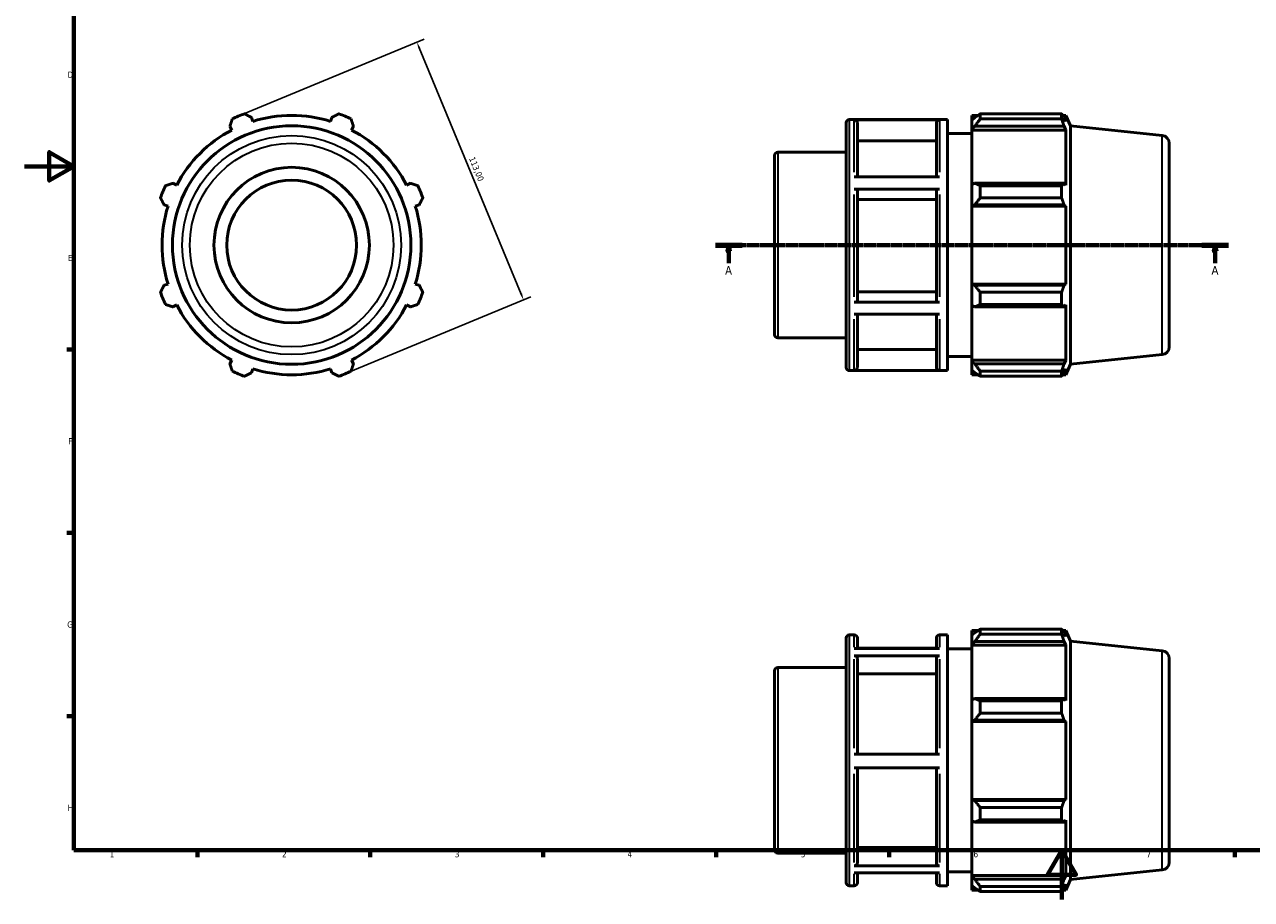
# Model space of a CAD drawing. Header units: millimetres. Extents: x 0 to 931, y 0 to 594.
# Tile 1 of 4: x 0 to 497, y 0 to 354. Entities that reach past the tile are written whole.
import ezdxf

# ---------------------------------------------------------------- set-up
doc = ezdxf.new("R2010")
doc.units = ezdxf.units.MM
doc.linetypes.add('CHAIN', pattern=[0.7087, 0.4724, -0.0591, 0.1181, -0.0591])
for name, color, linetype, lineweight in [('Border (ISO)', 7, 'Continuous', 70), ('Dimension (ISO)', 7, 'Continuous', 25), ('Section Line (ISO)', 7, 'CHAIN', 70), ('Visible (ISO)', 7, 'Continuous', 50), ('Visible Narrow (ISO)', 7, 'Continuous', 35)]:
    doc.layers.add(name, color=color, linetype=linetype, lineweight=lineweight)
doc.styles.add('Label Text (ISO)', font='tahoma.ttf')
doc.styles.add('Note Text (ISO)', font='tahoma.ttf')
doc.dimstyles.new('Default (ISO)', dxfattribs={"dimtxt": 2.5, "dimasz": 2.5, "dimexe": 3.175, "dimexo": 0, "dimgap": 0.762, "dimtad": 1, "dimrnd": 1e-08, "dimzin": 0, "dimtxsty": 'Note Text (ISO)', "dimcen": 0.09, "dimdle": 10, "dimclrd": 256, "dimclre": 256, "dimclrt": 232, "dimazin": 0, "dimtfac": 1.40208, "dimtmove": 0, "dimatfit": 3, "dimfxl": 1, "dimtolj": 1, "dimtzin": 0, "dimlwd": -1, "dimlwe": -1, "dimarcsym": 0})

# ---------------------------------------------------------------- blocks, each defined once
blk = doc.blocks.new('Borders Default Border')
at = {"layer": 'Border (ISO)'}
for p, q in [((20, 222.75), (17.1, 222.75)), ((20, 148.5), (17.1, 148.5)), ((20, 74.25), (17.1, 74.25)), ((70.08, 20), (70.08, 17.1)), ((140.17, 20), (140.17, 17.1)), ((210.25, 20), (210.25, 17.1)), ((280.33, 20), (280.33, 17.1)), ((350.42, 20), (350.42, 17.1)), ((490.58, 20), (490.58, 17.1))]:
    blk.add_line(p, q, dxfattribs=at)
at = {"layer": 'Border (ISO)', "flags": 128}
for points in [[(20, 20), (20, 574), (821, 574), (821, 20), (20, 20)], [(0, 297), (20, 297), (10, 302.77), (10, 291.23), (20, 297)], [(420.5, 0), (420.5, 20), (414.73, 10), (426.27, 10), (420.5, 20)]]:
    blk.add_lwpolyline(points, dxfattribs=at)
at = {"layer": 'Border (ISO)', "color": 232, "true_color": 0xca0064, "char_height": 2.5, "attachment_point": 7, "style": 'Note Text (ISO)'}
for s, insert in [('D', (17.43, 332.88)), ('E', (17.64, 258.63)), ('F', (17.7, 184.38)), ('G', (17.31, 110.08)), ('H', (17.44, 35.88)), ('1', (34.48, 17.1)), ('2', (104.37, 17.1)), ('3', (174.43, 17.05)), ('4', (244.42, 17.1)), ('5', (314.64, 17.05)), ('6', (384.66, 17.05)), ('7', (454.77, 17.1))]:
    blk.add_mtext(s, dxfattribs=dict(at, insert=insert))
blk = doc.blocks.new('2dTransSection0')
at = {"layer": 'Section Line (ISO)', "linetype": 'CHAIN'}
blk.add_line((280.03, 265.11), (488.03, 265.11), dxfattribs=at)
at = {"layer": 'Section Line (ISO)', "linetype": 'Continuous', "lineweight": 140}
for p, q in [((280.03, 265.11), (290.86, 265.11)), ((477.2, 265.11), (488.03, 265.11))]:
    blk.add_line(p, q, dxfattribs=at)
at = {"layer": 'Section Line (ISO)', "linetype": 'Continuous'}
for p, q in [((285.45, 265.11), (284.95, 262.61)), ((285.45, 262.61), (285.45, 265.11)), ((285.95, 262.61), (285.45, 265.11)), ((482.62, 265.11), (482.12, 262.61)), ((482.62, 262.61), (482.62, 265.11)), ((483.12, 262.61), (482.62, 265.11)), ((284.95, 262.61), (285.95, 262.61)), ((285.45, 257.74), (285.45, 262.61)), ((482.12, 262.61), (483.12, 262.61)), ((482.62, 257.74), (482.62, 262.61))]:
    blk.add_line(p, q, dxfattribs=at)
at = {"layer": 'Section Line (ISO)', "linetype": 'Continuous', "flags": 128}
for points in [[(285.95, 262.61), (285.45, 265.11), (284.95, 262.61), (285.95, 262.61)], [(483.12, 262.61), (482.62, 265.11), (482.12, 262.61), (483.12, 262.61)]]:
    blk.add_lwpolyline(points, dxfattribs=at)
at = {"layer": 'Section Line (ISO)'}
for points in [[(285.95, 262.61), (285.45, 265.11), (284.95, 262.61), (285.95, 262.61)], [(483.12, 262.61), (482.62, 265.11), (482.12, 262.61), (483.12, 262.61)]]:
    blk.add_solid(points, dxfattribs=at)
at = {"layer": 'Section Line (ISO)', "char_height": 3.5, "attachment_point": 7, "style": 'Label Text (ISO)'}
for insert in [(283.96, 253.11), (481.13, 253.11)]:
    blk.add_mtext('A', dxfattribs=dict(at, insert=insert))
blk = doc.blocks.new('*D7')
at = {"layer": 'Defpoints', "color": 0, "transparency": 16777216}
for p in [(86.66, 317.31), (202.29, 242.89), (129.9, 212.91)]:
    blk.add_point(p, dxfattribs=at)
at = {"layer": 'Dimension (ISO)', "transparency": 16777216}
for p, q in [((86.66, 317.31), (161.98, 348.5)), ((160, 344.98), (201.33, 245.2)), ((129.9, 212.91), (205.22, 244.11))]:
    blk.add_line(p, q, dxfattribs=at)
for points in [[(160.39, 345.14), (159.62, 344.82), (159.05, 347.29)], [(201.72, 245.36), (200.95, 245.04), (202.29, 242.89)]]:
    blk.add_solid(points, dxfattribs=at)
at = {"layer": 'Dimension (ISO)', "color": 232, "true_color": 0xca0064, "transparency": 16777216, "insert": (182.41, 301.17), "char_height": 2.5, "attachment_point": 1, "rotation": 292.5, "style": 'Note Text (ISO)'}
blk.add_mtext('\\A1;113,00', dxfattribs=at)

msp = doc.modelspace()

# ---------------------------------------------------------------- linework, layer by layer
at = {"layer": 'Visible (ISO)'}
for p, q in [((92.481, 315.22), (91.971, 316.836)), ((124.591, 316.836), (124.082, 315.22)), ((333.031, 215.517), (333.031, 314.697)), ((334.291, 315.957), (374.174, 315.957)), ((370.863, 315.862), (336.343, 315.862)), ((337.603, 314.6), (337.603, 292.715)), ((369.603, 292.715), (369.603, 314.6)), ((374.174, 214.257), (374.174, 315.957)), ((384.031, 317.652), (384.031, 315.758)), ((384.031, 317.652), (386.437, 317.652)), ((385.161, 316.836), (384.031, 315.758)), ((384.031, 312.216), (384.031, 315.758)), ((387.421, 318.269), (387.421, 316.226)), ((387.421, 318.269), (420.382, 318.269)), ((420.382, 316.226), (387.421, 316.226)), ((420.382, 316.226), (420.382, 318.269)), ((420.821, 317.652), (422.143, 317.652)), ((422.143, 315.22), (421.388, 316.836)), ((424.031, 313.411), (422.143, 317.652)), ((422.143, 315.22), (422.143, 317.652)), ((424.031, 216.802), (424.031, 313.411)), ((461.21, 309.503), (424.031, 313.411)), ((83.236, 313.218), (84.019, 311.715)), ((132.544, 311.715), (133.326, 313.218)), ((374.174, 310.307), (384.031, 310.307)), ((384.031, 312.216), (385.161, 313.218)), ((384.031, 311.715), (384.031, 312.216)), ((384.031, 311.715), (384.031, 289.63)), ((384.031, 311.715), (422.143, 311.715)), ((385.161, 313.218), (421.388, 313.218)), ((421.388, 313.218), (422.143, 311.715)), ((422.143, 289.369), (422.143, 311.715)), ((369.603, 307.369), (337.603, 307.369)), ((464.031, 306.37), (464.031, 223.843)), ((304.031, 228.775), (304.031, 301.439)), ((305.291, 302.699), (333.031, 302.699)), ((61.673, 289.369), (60.17, 290.152)), ((156.393, 290.152), (154.889, 289.369)), ((336.343, 292.715), (370.863, 292.715)), ((385.161, 290.152), (384.031, 289.63)), ((384.031, 281.077), (384.031, 289.63)), ((421.388, 290.152), (385.161, 290.152)), ((387.421, 289.17), (387.421, 284.238)), ((387.421, 289.17), (420.382, 289.17)), ((420.382, 284.238), (420.382, 289.17)), ((422.143, 289.369), (421.388, 290.152)), ((370.863, 287.808), (336.343, 287.808)), ((337.603, 287.176), (337.603, 242.561)), ((369.603, 283.561), (337.603, 283.561)), ((369.603, 242.561), (369.603, 287.176)), ((420.382, 284.238), (387.421, 284.238)), ((56.552, 281.417), (58.168, 280.907)), ((158.394, 280.907), (160.011, 281.417)), ((384.031, 281.077), (385.161, 281.417)), ((384.031, 280.907), (384.031, 281.077)), ((384.031, 280.907), (384.031, 249.306)), ((384.031, 280.907), (422.143, 280.907)), ((385.161, 281.417), (421.388, 281.417)), ((421.388, 281.417), (422.143, 280.907)), ((422.143, 249.306), (422.143, 280.907)), ((58.168, 249.306), (56.552, 248.796)), ((160.011, 248.796), (158.394, 249.306)), ((384.031, 249.136), (384.031, 249.306)), ((384.031, 249.306), (422.143, 249.306)), ((385.161, 248.796), (384.031, 249.136)), ((384.031, 240.583), (384.031, 249.136)), ((421.388, 248.796), (385.161, 248.796)), ((422.143, 249.306), (421.388, 248.796)), ((337.603, 246.174), (369.603, 246.174)), ((387.421, 245.975), (387.421, 241.043)), ((387.421, 245.975), (420.382, 245.975)), ((420.382, 241.043), (420.382, 245.975)), ((60.17, 240.061), (61.673, 240.844)), ((154.889, 240.844), (156.393, 240.061)), ((336.343, 241.93), (370.863, 241.93)), ((384.031, 240.583), (385.161, 240.061)), ((384.031, 240.583), (384.031, 218.499)), ((385.161, 240.061), (421.388, 240.061)), ((420.382, 241.043), (387.421, 241.043)), ((421.388, 240.061), (422.143, 240.844)), ((422.143, 218.499), (422.143, 240.844)), ((370.863, 237.052), (336.343, 237.052)), ((337.603, 237.052), (337.603, 215.583)), ((369.603, 215.583), (369.603, 237.052)), ((305.291, 227.515), (333.031, 227.515)), ((337.603, 222.809), (369.603, 222.809)), ((374.174, 219.907), (384.031, 219.907)), ((461.21, 220.71), (424.031, 216.802)), ((84.019, 218.499), (83.236, 216.995)), ((91.971, 213.377), (92.481, 214.993)), ((124.082, 214.993), (124.591, 213.377)), ((133.326, 216.995), (132.544, 218.499)), ((334.291, 214.257), (374.174, 214.257)), ((336.343, 214.321), (370.863, 214.321)), ((384.031, 217.997), (384.031, 218.499)), ((384.031, 218.499), (422.143, 218.499)), ((384.031, 214.455), (384.031, 217.997)), ((385.161, 216.995), (384.031, 217.997)), ((384.031, 214.455), (385.161, 213.377)), ((384.031, 214.455), (384.031, 212.562)), ((421.388, 216.995), (385.161, 216.995)), ((387.421, 213.987), (387.421, 211.944)), ((387.421, 213.987), (420.382, 213.987)), ((420.382, 211.944), (420.382, 213.987)), ((422.143, 218.499), (421.388, 216.995)), ((421.388, 213.377), (422.143, 214.993)), ((424.031, 216.802), (422.143, 212.562)), ((422.143, 212.562), (422.143, 214.993)), ((384.031, 212.562), (386.437, 212.562)), ((420.382, 211.944), (387.421, 211.944)), ((420.821, 212.562), (422.143, 212.562)), ((387.421, 109.512), (387.421, 107.469)), ((387.421, 109.512), (420.382, 109.512)), ((420.382, 107.469), (420.382, 109.512)), ((333.031, 6.76), (333.031, 105.94)), ((334.291, 107.2), (336.343, 107.2)), ((337.603, 105.94), (337.603, 101.611)), ((369.603, 101.611), (369.603, 105.94)), ((370.863, 107.2), (374.174, 107.2)), ((374.174, 5.5), (374.174, 107.2)), ((384.031, 108.895), (384.031, 107.002)), ((384.031, 108.895), (386.437, 108.895)), ((385.161, 108.079), (384.031, 107.002)), ((384.031, 103.459), (384.031, 107.002)), ((384.031, 103.459), (385.161, 104.461)), ((385.161, 104.461), (421.388, 104.461)), ((420.382, 107.469), (387.421, 107.469)), ((420.821, 108.895), (422.143, 108.895)), ((422.143, 106.463), (421.388, 108.079)), ((421.388, 104.461), (422.143, 102.958)), ((424.031, 104.654), (422.143, 108.895)), ((422.143, 106.463), (422.143, 108.895)), ((424.031, 8.045), (424.031, 104.654)), ((461.21, 100.746), (424.031, 104.654)), ((336.343, 101.611), (370.863, 101.611)), ((369.603, 101.851), (337.603, 101.851)), ((374.174, 101.55), (384.031, 101.55)), ((384.031, 102.958), (384.031, 103.459)), ((384.031, 102.958), (384.031, 80.873)), ((384.031, 102.958), (422.143, 102.958)), ((422.143, 80.612), (422.143, 102.958)), ((370.863, 98.76), (336.343, 98.76)), ((337.603, 97.667), (337.603, 58.909)), ((369.603, 58.909), (369.603, 97.667)), ((464.031, 97.613), (464.031, 15.086)), ((304.031, 20.018), (304.031, 92.682)), ((305.291, 93.942), (333.031, 93.942)), ((369.603, 91.404), (337.603, 91.404)), ((385.161, 81.395), (384.031, 80.873)), ((384.031, 72.32), (384.031, 80.873)), ((421.388, 81.395), (385.161, 81.395)), ((387.421, 80.413), (387.421, 75.481)), ((387.421, 80.413), (420.382, 80.413)), ((420.382, 75.481), (420.382, 80.413)), ((422.143, 80.612), (421.388, 81.395)), ((420.382, 75.481), (387.421, 75.481)), ((384.031, 72.32), (385.161, 72.66)), ((384.031, 72.15), (384.031, 72.32)), ((384.031, 72.15), (384.031, 40.549)), ((384.031, 72.15), (422.143, 72.15)), ((385.161, 72.66), (421.388, 72.66)), ((421.388, 72.66), (422.143, 72.15)), ((422.143, 40.549), (422.143, 72.15)), ((336.343, 58.909), (370.863, 58.909)), ((370.863, 53.259), (336.343, 53.259)), ((337.603, 53.259), (337.603, 14.74)), ((369.603, 14.74), (369.603, 53.259)), ((384.031, 40.379), (384.031, 40.549)), ((384.031, 40.549), (422.143, 40.549)), ((384.031, 31.826), (384.031, 40.379)), ((385.161, 40.039), (384.031, 40.379)), ((421.388, 40.039), (385.161, 40.039)), ((422.143, 40.549), (421.388, 40.039)), ((387.421, 37.218), (387.421, 32.286)), ((387.421, 37.218), (420.382, 37.218)), ((420.382, 32.286), (420.382, 37.218)), ((384.031, 31.826), (384.031, 9.742)), ((384.031, 31.826), (385.161, 31.304)), ((385.161, 31.304), (421.388, 31.304)), ((420.382, 32.286), (387.421, 32.286)), ((421.388, 31.304), (422.143, 32.087)), ((422.143, 9.742), (422.143, 32.087)), ((337.603, 20.998), (369.603, 20.998)), ((305.291, 18.758), (333.031, 18.758)), ((336.343, 13.648), (370.863, 13.648)), ((370.863, 10.848), (336.343, 10.848)), ((337.603, 10.848), (337.603, 6.76)), ((369.603, 6.76), (369.603, 10.848)), ((374.174, 11.15), (384.031, 11.15)), ((461.21, 11.953), (424.031, 8.045)), ((334.291, 5.5), (336.343, 5.5)), ((370.863, 5.5), (374.174, 5.5)), ((384.031, 9.24), (384.031, 9.742)), ((384.031, 9.742), (422.143, 9.742)), ((384.031, 5.698), (384.031, 9.24)), ((385.161, 8.238), (384.031, 9.24)), ((384.031, 5.698), (384.031, 3.805)), ((384.031, 5.698), (385.161, 4.62)), ((421.388, 8.238), (385.161, 8.238)), ((387.421, 5.23), (387.421, 3.187)), ((387.421, 5.23), (420.382, 5.23)), ((420.382, 3.187), (420.382, 5.23)), ((422.143, 9.742), (421.388, 8.238)), ((421.388, 4.62), (422.143, 6.237)), ((424.031, 8.045), (422.143, 3.805)), ((422.143, 3.805), (422.143, 6.237)), ((384.031, 3.805), (386.437, 3.805)), ((420.382, 3.187), (387.421, 3.187)), ((420.821, 3.805), (422.143, 3.805))]:
    msp.add_line(p, q, dxfattribs=at)
for radius in [48.304, 31.5, 26.314]:
    msp.add_circle((108.281, 265.107), radius, dxfattribs=at)
for centre, radius, start, end in [((108.281, 265.107), 56.5, 109.79198, 115.20802), ((108.281, 265.107), 52.545, 72.5, 107.5), ((108.281, 265.107), 56.5, 64.79198, 70.20802), ((334.291, 314.697), 1.26, 90, 180), ((108.281, 265.107), 52.545, 117.5, 152.5), ((108.281, 265.107), 52.545, 27.5, 62.5), ((460.881, 306.37), 3.15, 0, 84), ((305.291, 301.439), 1.26, 90, 180), ((108.281, 265.107), 56.5, 154.79198, 160.20802), ((108.281, 265.107), 56.5, 19.79198, 25.20802), ((108.281, 265.107), 52.545, 162.5, 197.5), ((108.281, 265.107), 52.545, 342.5, 17.5), ((108.281, 265.107), 56.5, 199.79198, 205.20802), ((108.281, 265.107), 56.5, 334.79198, 340.20802), ((108.281, 265.107), 52.545, 207.5, 242.5), ((108.281, 265.107), 52.545, 297.5, 332.5), ((305.291, 228.775), 1.26, 180, 270), ((460.881, 223.843), 3.15, 276, 0), ((108.281, 265.107), 56.5, 244.79198, 250.20802), ((108.281, 265.107), 52.545, 252.5, 287.5), ((108.281, 265.107), 56.5, 289.79198, 295.20802), ((334.291, 215.517), 1.26, 180, 270), ((334.291, 105.94), 1.26, 90, 180), ((336.343, 105.94), 1.26, 0, 90), ((370.863, 105.94), 1.26, 90, 180), ((460.881, 97.613), 3.15, 0, 84), ((305.291, 92.682), 1.26, 90, 180), ((305.291, 20.018), 1.26, 180, 270), ((460.881, 15.086), 3.15, 276, 0), ((334.291, 6.76), 1.26, 180, 270), ((336.343, 6.76), 1.26, 270, 0), ((370.863, 6.76), 1.26, 180, 270)]:
    msp.add_arc(centre, radius, start, end, dxfattribs=at)
for points, weights in [([(83.236, 313.218), (83.717, 314.691), (84.217, 316.226)], [1.00254657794, 1.0016814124, 1]), ([(89.15, 318.269), (90.589, 317.538), (91.971, 316.836)], [1, 1.0016814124, 1.00254657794]), ([(124.591, 316.836), (125.973, 317.538), (127.412, 318.269)], [1.00254657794, 1.0016814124, 1]), ([(132.345, 316.226), (132.846, 314.691), (133.326, 313.218)], [1, 1.0016814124, 1.00254657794]), ([(387.421, 318.269), (386.246, 317.538), (385.161, 316.836)], [1.01241851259, 1.00897564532, 1.00472363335]), ([(385.161, 313.218), (386.246, 314.691), (387.421, 316.226)], [1.00472363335, 1.00897564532, 1.01241851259]), ([(420.382, 318.269), (420.905, 317.538), (421.388, 316.836)], [1, 1.0016814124, 1.00254657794]), ([(421.388, 313.218), (420.905, 314.691), (420.382, 316.226)], [1.00254657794, 1.0016814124, 1]), ([(57.162, 289.17), (58.696, 289.671), (60.17, 290.152)], [1, 1.0016814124, 1.00254657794]), ([(156.393, 290.152), (157.866, 289.671), (159.4, 289.17)], [1.00254657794, 1.0016814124, 1]), ([(387.421, 289.17), (386.246, 289.671), (385.161, 290.152)], [1.01241851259, 1.00897564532, 1.00472363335]), ([(420.382, 289.17), (420.905, 289.671), (421.388, 290.152)], [1, 1.0016814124, 1.00254657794]), ([(56.552, 281.417), (55.85, 282.799), (55.119, 284.238)], [1.00254657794, 1.0016814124, 1]), ([(161.444, 284.238), (160.713, 282.799), (160.011, 281.417)], [1, 1.0016814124, 1.00254657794]), ([(385.161, 281.417), (386.246, 282.799), (387.421, 284.238)], [1.00472363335, 1.00897564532, 1.01241851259]), ([(421.388, 281.417), (420.905, 282.799), (420.382, 284.238)], [1.00254657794, 1.0016814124, 1]), ([(55.119, 245.975), (55.85, 247.415), (56.552, 248.796)], [1, 1.0016814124, 1.00254657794]), ([(160.011, 248.796), (160.713, 247.415), (161.444, 245.975)], [1.00254657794, 1.0016814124, 1]), ([(387.421, 245.975), (386.246, 247.415), (385.161, 248.796)], [1.01241851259, 1.00897564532, 1.00472363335]), ([(420.382, 245.975), (420.905, 247.415), (421.388, 248.796)], [1, 1.0016814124, 1.00254657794]), ([(60.17, 240.061), (58.696, 240.542), (57.162, 241.043)], [1.00254657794, 1.0016814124, 1]), ([(159.4, 241.043), (157.866, 240.542), (156.393, 240.061)], [1, 1.0016814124, 1.00254657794]), ([(385.161, 240.061), (386.246, 240.542), (387.421, 241.043)], [1.00472363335, 1.00897564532, 1.01241851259]), ([(421.388, 240.061), (420.905, 240.542), (420.382, 241.043)], [1.00254657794, 1.0016814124, 1]), ([(84.217, 213.987), (83.717, 215.522), (83.236, 216.995)], [1, 1.0016814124, 1.00254657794]), ([(133.326, 216.995), (132.846, 215.522), (132.345, 213.987)], [1.00254657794, 1.0016814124, 1]), ([(387.421, 213.987), (386.246, 215.522), (385.161, 216.995)], [1.01241851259, 1.00897564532, 1.00472363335]), ([(420.382, 213.987), (420.905, 215.522), (421.388, 216.995)], [1, 1.0016814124, 1.00254657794]), ([(91.971, 213.377), (90.589, 212.675), (89.15, 211.944)], [1.00254657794, 1.0016814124, 1]), ([(127.412, 211.944), (125.973, 212.675), (124.591, 213.377)], [1, 1.0016814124, 1.00254657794]), ([(385.161, 213.377), (386.246, 212.675), (387.421, 211.944)], [1.00472363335, 1.00897564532, 1.01241851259]), ([(421.388, 213.377), (420.905, 212.675), (420.382, 211.944)], [1.00254657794, 1.0016814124, 1]), ([(387.421, 109.512), (386.246, 108.781), (385.161, 108.079)], [1.01241851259, 1.00897564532, 1.00472363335]), ([(420.382, 109.512), (420.905, 108.781), (421.388, 108.079)], [1, 1.0016814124, 1.00254657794]), ([(385.161, 104.461), (386.246, 105.934), (387.421, 107.469)], [1.00472363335, 1.00897564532, 1.01241851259]), ([(421.388, 104.461), (420.905, 105.934), (420.382, 107.469)], [1.00254657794, 1.0016814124, 1]), ([(387.421, 80.413), (386.246, 80.914), (385.161, 81.395)], [1.01241851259, 1.00897564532, 1.00472363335]), ([(420.382, 80.413), (420.905, 80.914), (421.388, 81.395)], [1, 1.0016814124, 1.00254657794]), ([(385.161, 72.66), (386.246, 74.042), (387.421, 75.481)], [1.00472363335, 1.00897564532, 1.01241851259]), ([(421.388, 72.66), (420.905, 74.042), (420.382, 75.481)], [1.00254657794, 1.0016814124, 1]), ([(387.421, 37.218), (386.246, 38.658), (385.161, 40.039)], [1.01241851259, 1.00897564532, 1.00472363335]), ([(420.382, 37.218), (420.905, 38.658), (421.388, 40.039)], [1, 1.0016814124, 1.00254657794]), ([(385.161, 31.304), (386.246, 31.785), (387.421, 32.286)], [1.00472363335, 1.00897564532, 1.01241851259]), ([(421.388, 31.304), (420.905, 31.785), (420.382, 32.286)], [1.00254657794, 1.0016814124, 1]), ([(387.421, 5.23), (386.246, 6.765), (385.161, 8.238)], [1.01241851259, 1.00897564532, 1.00472363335]), ([(420.382, 5.23), (420.905, 6.765), (421.388, 8.238)], [1, 1.0016814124, 1.00254657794]), ([(385.161, 4.62), (386.246, 3.918), (387.421, 3.187)], [1.00472363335, 1.00897564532, 1.01241851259]), ([(421.388, 4.62), (420.905, 3.918), (420.382, 3.187)], [1.00254657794, 1.0016814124, 1])]:
    msp.add_rational_spline(points, weights, degree=2, dxfattribs=at)
for points, knots in [([(336.343, 315.862), (336.498, 315.862), (336.681, 315.826), (336.968, 315.707), (337.123, 315.603), (337.343, 315.383), (337.447, 315.227), (337.566, 314.939), (337.603, 314.756), (337.603, 314.6)], [0, 0, 0, 0, 0.04662232, 0.04662232, 0.09328877, 0.09328877, 0.14001009, 0.14001009, 0.18677926, 0.18677926, 0.18677926, 0.18677926]), ([(369.603, 314.6), (369.603, 314.756), (369.639, 314.939), (369.758, 315.227), (369.862, 315.383), (370.082, 315.603), (370.237, 315.707), (370.524, 315.826), (370.707, 315.862), (370.863, 315.862)], [0.56035354, 0.56035354, 0.56035354, 0.56035354, 0.60712271, 0.60712271, 0.65384404, 0.65384404, 0.70051049, 0.70051049, 0.74713281, 0.74713281, 0.74713281, 0.74713281]), ([(336.343, 287.808), (336.498, 287.808), (336.681, 287.789), (336.968, 287.73), (337.123, 287.678), (337.343, 287.568), (337.447, 287.49), (337.566, 287.346), (337.603, 287.254), (337.603, 287.176)], [0, 0, 0, 0, 0.04662232, 0.04662232, 0.09328877, 0.09328877, 0.14001009, 0.14001009, 0.18677926, 0.18677926, 0.18677926, 0.18677926]), ([(369.603, 287.176), (369.603, 287.254), (369.639, 287.346), (369.758, 287.49), (369.862, 287.568), (370.082, 287.678), (370.237, 287.73), (370.524, 287.789), (370.707, 287.808), (370.863, 287.808)], [0.56035354, 0.56035354, 0.56035354, 0.56035354, 0.60712271, 0.60712271, 0.65384404, 0.65384404, 0.70051049, 0.70051049, 0.74713281, 0.74713281, 0.74713281, 0.74713281]), ([(337.603, 242.561), (337.603, 242.483), (337.566, 242.391), (337.447, 242.247), (337.343, 242.17), (337.123, 242.059), (336.968, 242.008), (336.681, 241.948), (336.498, 241.93), (336.343, 241.93)], [0.56018019, 0.56018019, 0.56018019, 0.56018019, 0.60691189, 0.60691189, 0.65361082, 0.65361082, 0.70027219, 0.70027219, 0.74690333, 0.74690333, 0.74690333, 0.74690333]), ([(370.863, 241.93), (370.707, 241.93), (370.524, 241.948), (370.237, 242.008), (370.082, 242.059), (369.862, 242.17), (369.758, 242.247), (369.639, 242.391), (369.603, 242.483), (369.603, 242.561)], [0, 0, 0, 0, 0.04663114, 0.04663114, 0.09329251, 0.09329251, 0.13999145, 0.13999145, 0.18672314, 0.18672314, 0.18672314, 0.18672314]), ([(337.603, 215.583), (337.603, 215.427), (337.566, 215.243), (337.447, 214.956), (337.343, 214.8), (337.123, 214.58), (336.968, 214.476), (336.681, 214.357), (336.498, 214.321), (336.343, 214.321)], [0.56018019, 0.56018019, 0.56018019, 0.56018019, 0.60691189, 0.60691189, 0.65361082, 0.65361082, 0.70027219, 0.70027219, 0.74690333, 0.74690333, 0.74690333, 0.74690333]), ([(370.863, 214.321), (370.707, 214.321), (370.524, 214.357), (370.237, 214.476), (370.082, 214.58), (369.862, 214.8), (369.758, 214.956), (369.639, 215.243), (369.603, 215.427), (369.603, 215.583)], [0, 0, 0, 0, 0.04663114, 0.04663114, 0.09329251, 0.09329251, 0.13999145, 0.13999145, 0.18672314, 0.18672314, 0.18672314, 0.18672314]), ([(336.343, 98.76), (336.498, 98.76), (336.681, 98.729), (336.968, 98.625), (337.123, 98.535), (337.343, 98.345), (337.447, 98.21), (337.566, 97.961), (337.603, 97.802), (337.603, 97.667)], [0, 0, 0, 0, 0.04662232, 0.04662232, 0.09328877, 0.09328877, 0.14001009, 0.14001009, 0.18677926, 0.18677926, 0.18677926, 0.18677926]), ([(369.603, 97.667), (369.603, 97.802), (369.639, 97.961), (369.758, 98.21), (369.862, 98.345), (370.082, 98.535), (370.237, 98.625), (370.524, 98.729), (370.707, 98.76), (370.863, 98.76)], [0.56035354, 0.56035354, 0.56035354, 0.56035354, 0.60712271, 0.60712271, 0.65384404, 0.65384404, 0.70051049, 0.70051049, 0.74713281, 0.74713281, 0.74713281, 0.74713281]), ([(337.603, 14.74), (337.603, 14.605), (337.566, 14.446), (337.447, 14.197), (337.343, 14.063), (337.123, 13.872), (336.968, 13.782), (336.681, 13.679), (336.498, 13.648), (336.343, 13.648)], [0.56018019, 0.56018019, 0.56018019, 0.56018019, 0.60691189, 0.60691189, 0.65361082, 0.65361082, 0.70027219, 0.70027219, 0.74690333, 0.74690333, 0.74690333, 0.74690333]), ([(370.863, 13.648), (370.707, 13.648), (370.524, 13.679), (370.237, 13.782), (370.082, 13.872), (369.862, 14.063), (369.758, 14.197), (369.639, 14.446), (369.603, 14.605), (369.603, 14.74)], [0, 0, 0, 0, 0.04663114, 0.04663114, 0.09329251, 0.09329251, 0.13999145, 0.13999145, 0.18672314, 0.18672314, 0.18672314, 0.18672314])]:
    msp.add_open_spline(points, degree=3, knots=knots, dxfattribs=at)
at = {"layer": 'Visible Narrow (ISO)'}
for p, q in [((334.291, 315.33), (334.291, 214.883)), ((336.343, 294.683), (336.343, 315.662)), ((370.863, 315.662), (370.863, 294.683)), ((461.21, 221.257), (461.21, 308.956)), ((305.291, 302.236), (305.291, 227.977)), ((336.343, 244.073), (336.343, 285.654)), ((370.863, 285.654), (370.863, 244.073)), ((336.343, 214.496), (336.343, 235.098)), ((370.863, 235.098), (370.863, 214.496)), ((334.291, 106.574), (334.291, 6.126)), ((336.343, 102.146), (336.343, 107.185)), ((370.863, 107.185), (370.863, 102.146)), ((461.21, 12.5), (461.21, 100.2)), ((336.343, 61.282), (336.343, 97.401)), ((370.863, 97.401), (370.863, 61.282)), ((305.291, 93.479), (305.291, 19.22)), ((336.343, 14.986), (336.343, 50.887)), ((370.863, 50.887), (370.863, 14.986)), ((336.343, 5.513), (336.343, 10.335)), ((370.863, 10.335), (370.863, 5.513))]:
    msp.add_line(p, q, dxfattribs=at)
for radius in [44.396, 41.264]:
    msp.add_circle((108.281, 265.107), radius, dxfattribs=at)

# ---------------------------------------------------------------- block references
msp.add_blockref('Borders Default Border', (0, 0))
at = {"layer": 'Section Line (ISO)'}
msp.add_blockref('2dTransSection0', (0, 0), dxfattribs=at)

# ---------------------------------------------------------------- dimensions: what is measured, and where the dimension line sits
at = {"layer": 'Dimension (ISO)'}
dim = msp.add_linear_dim(base=(202.29, 242.891), p1=(86.66, 317.306), p2=(129.903, 212.907), angle=112.5, dimstyle='Default (ISO)', override={"dimdec": 2, "dimtp": 0, "dimtm": 0, "dimtdec": 2, "dimtofl": 0, "dimatfit": 1}, dxfattribs=at)
dim.commit()
dim.dimension.update_dxf_attribs({"geometry": '*D7', "text_midpoint": (180.669, 295.091), "dimtype": 160})

doc.saveas('drawing.dxf')
